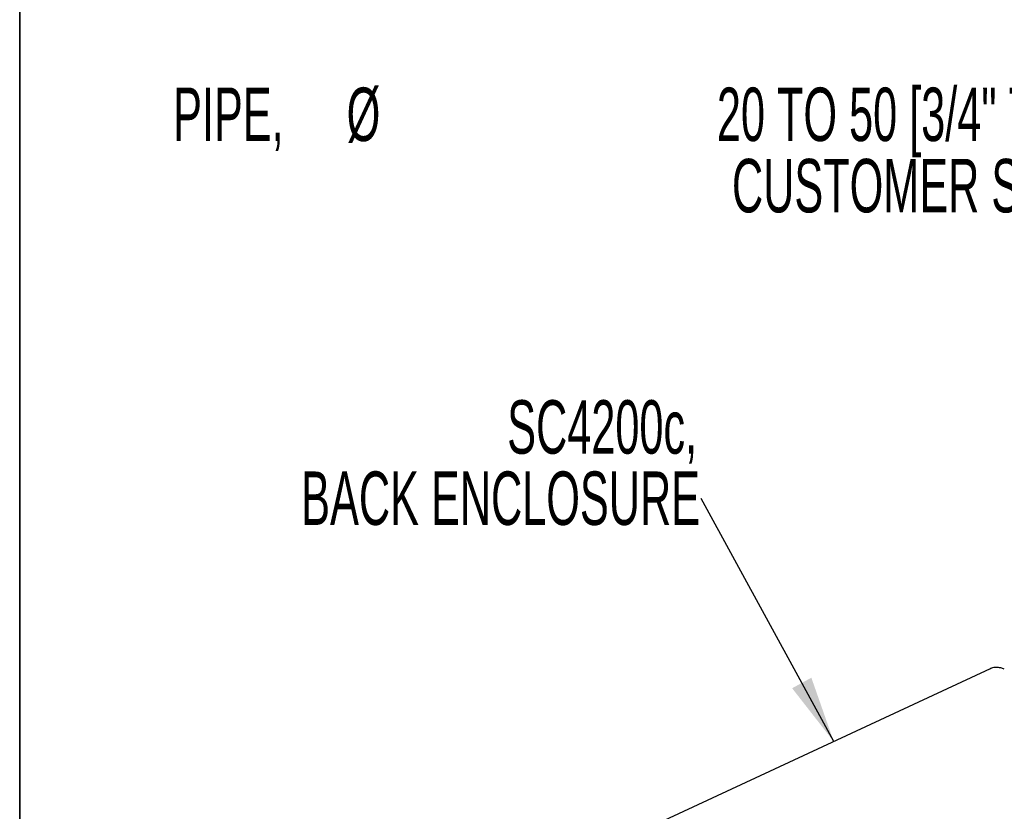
# Model space of a CAD drawing. Header units: millimetres. Extents: x 0 to 1680, y 0 to 1188.
# Tile 33 of 40: x 928 to 1123, y 857 to 1013. Entities that reach past the tile are written whole.
import ezdxf

# ---------------------------------------------------------------- set-up
doc = ezdxf.new("R2010")
doc.units = ezdxf.units.MM
doc.header["$LTSCALE"] = 4
doc.layers.add('FORMAT', color=7, linetype='Continuous')
doc.styles.add('SLDTEXTSTYLE0', font='TXT', dxfattribs={"width": 0.605})
doc.dimstyles.new('SLDDIMSTYLE0', dxfattribs={"dimtxt": 0.18, "dimasz": 13.208, "dimexe": 0, "dimexo": 0.0625, "dimgap": 0, "dimtad": 0, "dimtih": 1, "dimtoh": 1, "dimdec": 0, "dimrnd": 1e-09, "dimzin": 0, "dimdsep": 46, "dimtxsty": 'Standard', "dimsah": 1, "dimcen": 0.09, "dimadec": 0, "dimazin": 0, "dimtfac": 13.208, "dimtdec": 0, "dimtofl": 0, "dimtmove": 0, "dimatfit": 3, "dimfxl": 1, "dimfrac": 2, "dimtolj": 1, "dimtzin": 0, "dimarcsym": 0})

# ---------------------------------------------------------------- blocks, each defined once
blk = doc.blocks.new('SW_NOTE_22')
at = {"layer": 'FORMAT', "color": 0, "attachment_point": 3, "style": 'SLDTEXTSTYLE0'}
for s, insert, char_height in [('SC4200c,', (-0.79, 19.49), 10.583), ('BACK ENCLOSURE', (-0.2, 5.38), 10.5833)]:
    blk.add_mtext(s, dxfattribs=dict(at, insert=insert, char_height=char_height))
blk = doc.blocks.new('SW_NOTE_23')
at = {"layer": 'FORMAT', "color": 0, "attachment_point": 3, "style": 'SLDTEXTSTYLE0'}
for s, insert, char_height in [('PIPE,', (-183.08, 19.55), 10.583), ('%%c', (-163.94, 19.55), 10.583), ('20 TO 50 [3/4" TO 2 1/2"]', (-0.78, 19.55), 10.5833), ('CUSTOMER SUPPLIED', (-0.58, 5.43), 10.5833)]:
    blk.add_mtext(s, dxfattribs=dict(at, insert=insert, char_height=char_height))

msp = doc.modelspace()

# ---------------------------------------------------------------- linework, layer by layer
at = {"color": 7, "linetype": 'Continuous', "lineweight": 25}
msp.add_line((1120.63, 884.97), (1033.49, 844.47), dxfattribs=at)
msp.add_open_spline([(1123.46, 884.89), (1123.23, 884.99), (1122.71, 885.21), (1121.83, 885.29), (1121.08, 885.2), (1120.71, 884.99), (1120.62, 884.93)], degree=3, knots=[0, 0, 0, 0, 0.255896, 0.574521, 0.890137, 1, 1, 1, 1], dxfattribs=at)
at = {"layer": 'FORMAT', "lineweight": 35}
msp.add_line((928.48, 241), (928.48, 1148.47), dxfattribs=at)

# ---------------------------------------------------------------- block references
at = {"layer": 'FORMAT'}
for name, p in [('SW_NOTE_23', (1163.83, 980.5)), ('SW_NOTE_22', (1063.41, 918.67))]:
    msp.add_blockref(name, p, dxfattribs=at)

# ---------------------------------------------------------------- leaders
msp.add_leader([(1089.68, 870.59), (1063.41, 918.67)], dimstyle='SLDDIMSTYLE0', dxfattribs=at)

doc.saveas('drawing.dxf')
